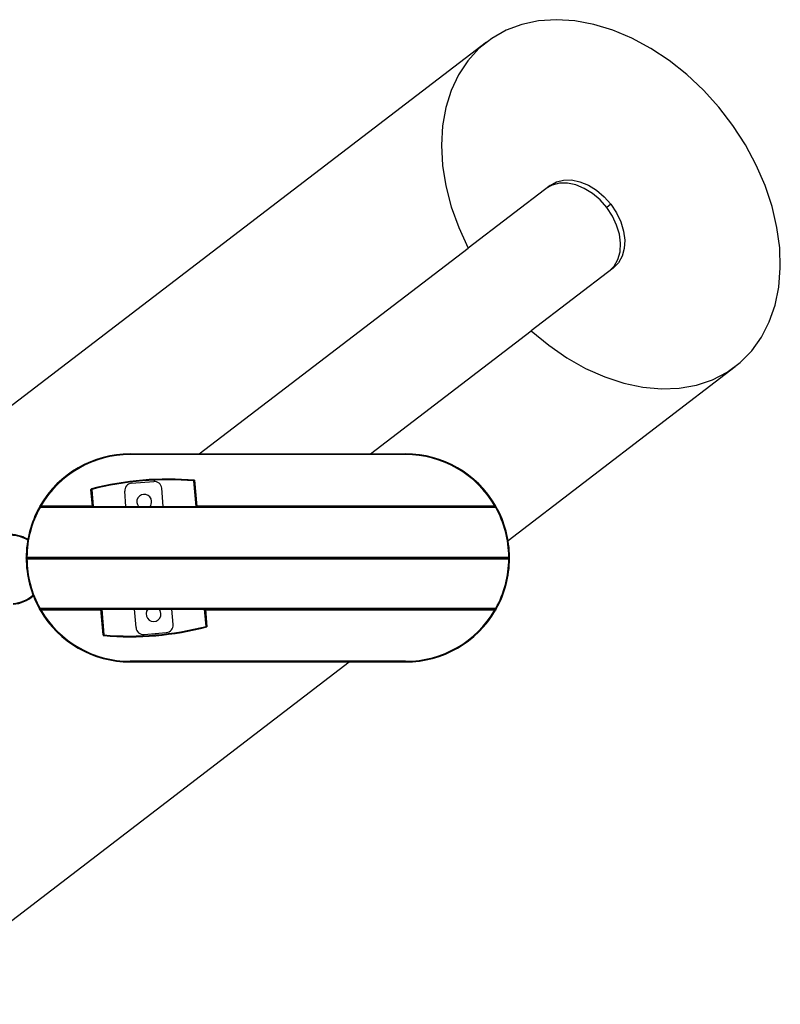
# Model space of a CAD drawing. Header units: millimetres. Extents: x 20 to 151, y 66 to 154.
# Tile 11 of 11: x 93 to 104, y 140 to 154. Entities that reach past the tile are written whole.
import ezdxf

# ---------------------------------------------------------------- set-up
doc = ezdxf.new("R2010")
doc.units = ezdxf.units.MM

msp = doc.modelspace()

# ---------------------------------------------------------------- linework, layer by layer
at = {"color": 7, "linetype": 'Continuous', "lineweight": 25}
for p, q in [((99.5965, 153.2542), (88.3915, 144.6746)), ((100.4489, 151.325), (99.3466, 150.4809)), ((101.2683, 151.0708), (101.2123, 151.0279)), ((95.7321, 147.7134), (99.3466, 150.4809)), ((101.3001, 150.2135), (100.1977, 149.3694)), ((98.035, 147.7134), (100.1977, 149.3694)), ((99.8856, 146.5485), (102.9402, 148.8874)), ((94.8031, 147.7134), (94.8031, 147.7034)), ((94.8031, 147.7134), (98.5072, 147.7134)), ((98.5072, 147.7134), (98.5072, 147.7034)), ((98.5072, 147.7034), (94.8031, 147.7034)), ((94.8209, 147.3173), (95.1199, 147.3423)), ((95.6705, 147.3581), (95.7001, 147.0034)), ((94.286, 147.2342), (94.276, 147.2334)), ((94.2952, 147.0034), (94.276, 147.2334)), ((94.286, 147.2342), (94.2835, 147.2439)), ((94.7468, 147.0034), (94.7296, 147.2094)), ((95.2485, 147.0034), (95.2279, 147.2509)), ((93.592, 146.9934), (93.5833, 146.9982)), ((93.592, 147.0034), (93.592, 146.9934)), ((93.592, 147.0034), (99.7183, 147.0034)), ((99.7183, 146.9934), (93.592, 146.9934)), ((93.6034, 147.0134), (93.5948, 147.0184)), ((99.7156, 147.0184), (99.7069, 147.0134)), ((99.7183, 147.0034), (99.7183, 146.9934)), ((99.7271, 146.9982), (99.7183, 146.9934)), ((99.8951, 146.3134), (93.4052, 146.3134)), ((93.4152, 146.3234), (99.8951, 146.3234)), ((93.4152, 146.3034), (99.8951, 146.3034)), ((99.9051, 146.3234), (99.8951, 146.3234)), ((99.8951, 146.3234), (99.8951, 146.3134)), ((99.8951, 146.3034), (99.8951, 146.3134)), ((99.9051, 146.3033), (99.8951, 146.3034)), ((93.592, 145.6334), (93.5833, 145.6285)), ((93.592, 145.6234), (93.592, 145.6334)), ((99.7183, 145.6334), (93.592, 145.6334)), ((93.592, 145.6234), (99.7183, 145.6234)), ((93.6034, 145.6134), (93.5948, 145.6083)), ((94.4391, 145.277), (94.4102, 145.6234)), ((94.8824, 145.3757), (94.8618, 145.6234)), ((95.3807, 145.4173), (95.3635, 145.6234)), ((95.8151, 145.6234), (95.835, 145.3849)), ((99.7156, 145.6083), (99.7069, 145.6134)), ((99.7183, 145.6234), (99.7183, 145.6334)), ((99.7271, 145.6285), (99.7183, 145.6334)), ((94.4491, 145.2779), (94.4391, 145.277)), ((94.4482, 145.2679), (94.4491, 145.2779)), ((94.9904, 145.2844), (95.2894, 145.3093)), ((91.7352, 140.3077), (97.7502, 144.9134)), ((98.5072, 144.9234), (94.8031, 144.9234)), ((94.8031, 144.9134), (94.8031, 144.9234)), ((94.8031, 144.9134), (98.5072, 144.9134)), ((98.5072, 144.9134), (98.5072, 144.9234))]:
    msp.add_line(p, q, dxfattribs=at)
at = {"color": 1, "linetype": 'Continuous', "lineweight": 25}
for p, q in [((95.69, 147.0034), (95.6612, 147.3489)), ((94.286, 147.2342), (94.3052, 147.0034)), ((93.6034, 147.0134), (94.2944, 147.0134)), ((95.6992, 147.0134), (99.7069, 147.0134)), ((93.6034, 145.6134), (94.4111, 145.6134)), ((94.4203, 145.6234), (94.4491, 145.2779)), ((95.8243, 145.3925), (95.8051, 145.6234)), ((95.8159, 145.6134), (99.7069, 145.6134))]:
    msp.add_line(p, q, dxfattribs=at)
at = {"color": 7, "linetype": 'Continuous', "lineweight": 25, "flags": 128}
for points in [[(100.1977, 149.3694), (100.4315, 149.176), (100.6759, 149.0068), (100.928, 148.864), (101.1844, 148.7493), (101.4418, 148.6644), (101.6971, 148.6102), (101.9468, 148.5874), (102.1879, 148.5964), (102.4172, 148.637), (102.6319, 148.7087), (102.8291, 148.8106), (103.0064, 148.9414), (103.1615, 149.0994), (103.2924, 149.2826), (103.3974, 149.4886), (103.4752, 149.7149), (103.5248, 149.9585), (103.5456, 150.2163), (103.5372, 150.485), (103.4999, 150.7612), (103.434, 151.0413), (103.3405, 151.3219), (103.2205, 151.5992), (103.0756, 151.8698), (102.9075, 152.1302), (102.7185, 152.377), (102.511, 152.6071), (102.2876, 152.8176), (102.0511, 153.0058), (101.8047, 153.1693), (101.5514, 153.3059), (101.2945, 153.414), (101.0372, 153.4921), (100.783, 153.5393), (100.5349, 153.5549), (100.2961, 153.5388), (100.0699, 153.4912), (99.8589, 153.4126), (99.6659, 153.3041), (99.4934, 153.167), (99.3436, 153.0032), (99.2184, 152.8147), (99.1194, 152.6039), (99.0479, 152.3735), (99.0047, 152.1264), (98.9904, 151.8659), (99.0053, 151.5952), (99.0491, 151.3178), (99.1212, 151.0372), (99.2208, 150.7571), (99.3466, 150.4809)], [(101.2123, 151.0279), (101.1217, 151.1305), (101.0195, 151.2176), (100.9095, 151.2859), (100.796, 151.3326), (100.6834, 151.356), (100.576, 151.3552), (100.4779, 151.3303), (100.3929, 151.2821)], [(100.4489, 151.325), (100.534, 151.3732), (100.632, 151.3981), (100.7395, 151.3989), (100.8521, 151.3755), (100.9655, 151.3288), (101.0755, 151.2605), (101.1777, 151.1734), (101.2683, 151.0708)], [(101.244, 150.1706), (101.3127, 150.2401), (101.3624, 150.3283), (101.3911, 150.4318), (101.3979, 150.5466), (101.3824, 150.6683), (101.3452, 150.7923), (101.2878, 150.9137), (101.2123, 151.0279)], [(101.2683, 151.0708), (101.3438, 150.9566), (101.4012, 150.8352), (101.4384, 150.7112), (101.4539, 150.5895), (101.4471, 150.4747), (101.4184, 150.3712), (101.3687, 150.283), (101.3001, 150.2135)], [(93.5833, 146.9982), (93.5917, 147.0132), (93.5948, 147.0184)], [(93.5833, 145.6285), (93.5917, 145.6135), (93.5948, 145.6083)], [(95.2178, 145.5665), (95.207, 145.604), (95.194, 145.6234)]]:
    msp.add_lwpolyline(points, dxfattribs=at)
at = {"color": 7, "linetype": 'Continuous', "lineweight": 25}
for centre, radius, start, end in [((94.8031, 146.3154), 1.3979, 90, 149.811), ((98.5072, 146.3154), 1.3979, 30.189, 90), ((94.8031, 146.3154), 1.3879, 90, 149.811), ((98.5072, 146.3154), 1.3879, 30.189, 90), ((95.3097, 143.2598), 4.1142, 84.96896, 104.44372), ((95.3097, 143.2598), 4.1042, 85.08651, 104.44372), ((94.8293, 147.2177), 0.1, 94.76511, 184.76511), ((95.1282, 147.2426), 0.1, 4.76511, 94.76511), ((94.286, 147.2342), 0.01, 104.44372, 184.76511), ((94.9922, 147.0685), 0.1, 4.76511, 220.67123), ((94.9922, 147.0685), 0.1, 319.32877, 4.76511), ((94.8031, 146.3154), 1.3979, 150.76164, 180.08516), ((94.8031, 146.3154), 1.3879, 150.76164, 179.67295), ((93.592, 146.9934), 0.01, 90, 150.76164), ((99.7183, 146.9934), 0.01, 29.23836, 90), ((98.5072, 146.3154), 1.3879, 0.32705, 29.23836), ((98.5072, 146.3154), 1.3979, 0.32705, 29.23836), ((93.1916, 146.158), 0.47, 59.87243, 94.76511), ((94.8031, 146.3113), 1.3979, 179.91484, 209.23836), ((94.8031, 146.3113), 1.3879, 180.32705, 209.23836), ((98.5072, 146.3113), 1.3879, 330.76164, 359.67295), ((98.5072, 146.3113), 1.3979, 330.76164, 359.67295), ((99.8951, 146.3234), 0.01, 270, 0.32705), ((99.8951, 146.3034), 0.01, 359.67295, 90), ((93.1916, 146.158), 0.47, 274.76511, 311.09033), ((93.592, 145.6334), 0.01, 209.23836, 270), ((94.8031, 146.3113), 1.3979, 210.189, 270), ((94.8031, 146.3113), 1.3879, 210.189, 270), ((95.1181, 145.5582), 0.1, 139.32877, 4.76511), ((98.5072, 146.3113), 1.3879, 270, 329.811), ((98.5072, 146.3113), 1.3979, 270, 329.811), ((99.7183, 145.6334), 0.01, 270, 330.76164), ((94.8006, 149.367), 4.1142, 265.08651, 284.56126), ((94.8006, 149.367), 4.1042, 265.08651, 284.44372), ((94.9821, 145.3841), 0.1, 184.76511, 274.76511), ((95.2811, 145.409), 0.1, 274.76511, 4.76511), ((94.4491, 145.2779), 0.01, 184.76511, 265.08651)]:
    msp.add_arc(centre, radius, start, end, dxfattribs=at)
at = {"color": 1, "linetype": 'Continuous', "lineweight": 25}
for start, end in [(59.41639, 94.76511), (274.76511, 311.54488)]:
    msp.add_arc((93.1916, 146.158), 0.46, start, end, dxfattribs=at)
at = {"color": 7, "linetype": 'Continuous', "lineweight": 25}
for points, knots in [([(95.6705, 147.3581), (95.6704, 147.358), (95.6703, 147.3579), (95.6691, 147.3567), (95.6671, 147.3547), (95.6643, 147.352), (95.6622, 147.3499), (95.6613, 147.3489), (95.6612, 147.3489)], [0, 0, 0, 0, 0.1539947, 0.3074293, 0.5117556, 0.7753075, 0.9888918, 1, 1, 1, 1]), ([(93.5948, 147.0184), (93.5934, 147.0161), (93.5908, 147.0116), (93.5875, 147.0059), (93.5852, 147.0016), (93.5836, 146.9988), (93.5834, 146.9984), (93.5833, 146.9982)], [0, 0, 0, 0, 0.2389343, 0.4513426, 0.6403773, 0.8201532, 1, 1, 1, 1]), ([(93.6034, 147.0134), (93.6021, 147.0122), (93.5996, 147.0101), (93.5963, 147.0072), (93.5939, 147.0051), (93.5928, 147.0041), (93.5921, 147.0035), (93.592, 147.0034), (93.592, 147.0034)], [0, 0, 0, 0, 0.2653025, 0.4918652, 0.680267, 0.8451713, 0.8710712, 1, 1, 1, 1]), ([(99.7069, 147.0134), (99.7086, 147.0119), (99.7117, 147.0093), (99.7152, 147.0062), (99.7169, 147.0046), (99.7178, 147.0038), (99.7182, 147.0034), (99.7183, 147.0034), (99.7183, 147.0034), (99.7183, 147.0034)], [0, 0, 0, 0, 0.3356233, 0.6056359, 0.7640189, 0.8215052, 0.9419116, 0.9910477, 1, 1, 1, 1]), ([(99.7234, 147.0047), (99.7229, 147.0056), (99.7214, 147.0082), (99.7186, 147.0131), (99.7164, 147.0169), (99.7156, 147.0184)], [0, 0, 0, 0, 0.223353, 0.7074796, 1, 1, 1, 1]), ([(99.7234, 147.0047), (99.7225, 147.0063), (99.7202, 147.0103), (99.7173, 147.0154), (99.7156, 147.0184)], [0, 0, 0, 0, 0.3982103, 1, 1, 1, 1]), ([(93.4152, 146.3234), (93.4151, 146.3233), (93.414, 146.3222), (93.4116, 146.3198), (93.4086, 146.3168), (93.4065, 146.3147), (93.4054, 146.3136), (93.4052, 146.3134), (93.4052, 146.3134)], [0, 0, 0, 0, 0.0105041, 0.2523658, 0.5247739, 0.7209132, 0.8601303, 1, 1, 1, 1]), ([(93.4152, 146.3034), (93.4151, 146.3034), (93.414, 146.3045), (93.4116, 146.3069), (93.4086, 146.3099), (93.4065, 146.312), (93.4054, 146.3132), (93.4052, 146.3133), (93.4052, 146.3134)], [0, 0, 0, 0, 0.0105041, 0.2523658, 0.5247739, 0.7209132, 0.8601303, 1, 1, 1, 1]), ([(93.5948, 145.6083), (93.5934, 145.6107), (93.5908, 145.6151), (93.5875, 145.6209), (93.5852, 145.6251), (93.5836, 145.6279), (93.5834, 145.6283), (93.5833, 145.6285)], [0, 0, 0, 0, 0.2389343, 0.4513426, 0.6403773, 0.8201532, 1, 1, 1, 1]), ([(93.6034, 145.6134), (93.6021, 145.6145), (93.5996, 145.6167), (93.5963, 145.6195), (93.5939, 145.6216), (93.5928, 145.6227), (93.5921, 145.6232), (93.592, 145.6233), (93.592, 145.6234)], [0, 0, 0, 0, 0.2653025, 0.4918652, 0.680267, 0.8451713, 0.8710712, 1, 1, 1, 1]), ([(99.7069, 145.6134), (99.7086, 145.6148), (99.7117, 145.6175), (99.7152, 145.6206), (99.7169, 145.6221), (99.7178, 145.6229), (99.7182, 145.6233), (99.7183, 145.6234), (99.7183, 145.6234), (99.7183, 145.6234)], [0, 0, 0, 0, 0.3356233, 0.6056359, 0.7640189, 0.8215052, 0.9419116, 0.9910477, 1, 1, 1, 1]), ([(99.7156, 145.6083), (99.7165, 145.6099), (99.7189, 145.614), (99.7217, 145.619), (99.7231, 145.6214), (99.7234, 145.6219)], [0, 0, 0, 0, 0.3228312, 0.8435336, 1, 1, 1, 1]), ([(99.7234, 145.6219), (99.7225, 145.6204), (99.7202, 145.6164), (99.7173, 145.6114), (99.7156, 145.6083)], [0, 0, 0, 0, 0.3950371, 1, 1, 1, 1]), ([(95.835, 145.3849), (95.8349, 145.385), (95.8347, 145.3851), (95.8334, 145.3861), (95.8311, 145.3877), (95.8279, 145.39), (95.8255, 145.3917), (95.8244, 145.3925), (95.8243, 145.3925)], [0, 0, 0, 0, 0.1539947, 0.3074293, 0.5117556, 0.7753075, 0.9888918, 1, 1, 1, 1])]:
    msp.add_open_spline(points, degree=3, knots=knots, dxfattribs=at)

doc.saveas('drawing.dxf')
